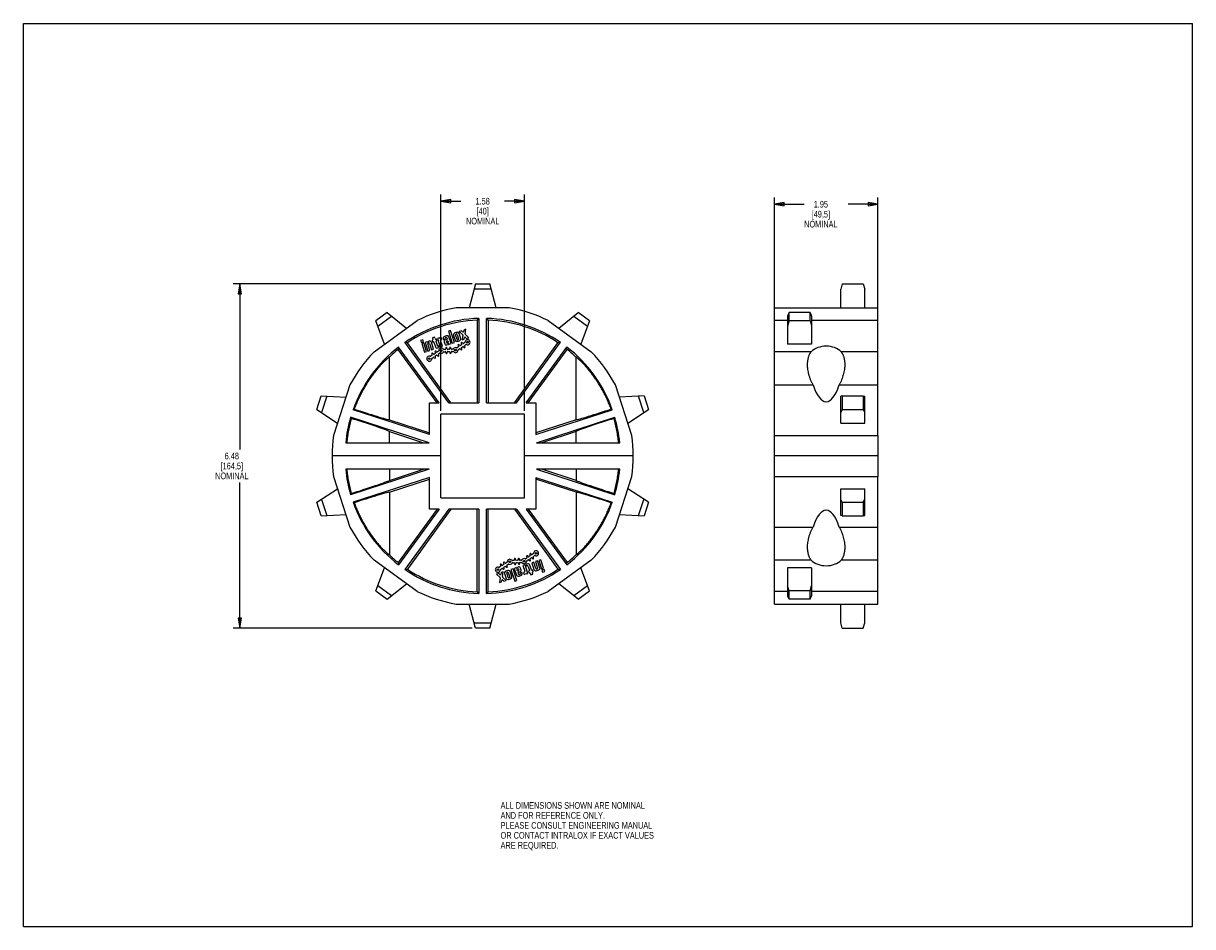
# Model space of a CAD drawing. Header units: inches. Extents: x 0 to 22, y 0 to 17.
import ezdxf

# ---------------------------------------------------------------- set-up
doc = ezdxf.new("R2010")
doc.units = ezdxf.units.IN
doc.header["$LTSCALE"] = 1.21
doc.header["$MEASUREMENT"] = 0
doc.layers.get('0').update_dxf_attribs({"linetype": 'CONTINUOUS'})
doc.layers.add('ALL_FEATURES', color=7, linetype='CONTINUOUS')
doc.styles.get("Standard").update_dxf_attribs({"font": 'txt', "width": 0.8})
doc.dimstyles.new('DIMSTYLE_1', dxfattribs={"dimtxt": 0.125, "dimasz": 0.1875, "dimexe": 0.18, "dimexo": 0.0625, "dimgap": 0.09, "dimtad": 0, "dimtih": 1, "dimtoh": 1, "dimzin": 4, "dimdsep": 46, "dimtxsty": 'STANDARD', "dimblk": 'CLOSED', "dimblk1": 'CLOSED', "dimblk2": 'CLOSED', "dimcen": 0.09, "dimadec": 0, "dimazin": 0, "dimtp": 0.01, "dimtm": 0.01, "dimtfac": 1, "dimtofl": 0, "dimtmove": 0, "dimatfit": 3, "dimldrblk": 'CLOSED', "dimfxl": 1, "dimtolj": 1, "dimtzin": 4, "dimarcsym": 0})

# ---------------------------------------------------------------- blocks, each defined once
blk = doc.blocks.new('_CLOSED')
at = {"color": 0, "linetype": 'BYBLOCK'}
for p, q in [((0, 0), (-1, 0.17)), ((-1, 0.17), (-1, -0.17)), ((-1, -0.17), (0, 0)), ((-1, 0), (0, 0))]:
    blk.add_line(p, q, dxfattribs=at)
blk = doc.blocks.new('*D0')
at = {"color": 3, "linetype": 'CONTINUOUS'}
for p, q in [((8.445, 12.097), (3.947, 12.097)), ((4.072, 12.097), (4.072, 8.983)), ((4.072, 5.62), (4.072, 8.358)), ((8.445, 5.62), (3.947, 5.62))]:
    blk.add_line(p, q, dxfattribs=at)
at = {"color": 3, "linetype": 'CONTINUOUS', "xscale": 0.1875, "yscale": 0.1875, "zscale": 0.1875}
for p, rotation in [((4.072, 12.097), 90), ((4.072, 5.62), 270)]:
    blk.add_blockref('_CLOSED', p, dxfattribs=dict(at, rotation=rotation))
at = {"color": 3, "linetype": 'CONTINUOUS', "insert": (3.922, 8.921), "char_height": 0.125, "width": 0.7, "attachment_point": 2, "line_spacing_factor": 0.9}
blk.add_mtext('6.48\\P[164,5]\\PNOMINAL', dxfattribs=at)
blk = doc.blocks.new('*D1')
at = {"color": 3, "linetype": 'CONTINUOUS'}
for p, q in [((14.13, 11.471), (14.13, 13.722)), ((16.08, 11.471), (16.08, 13.722)), ((14.13, 13.597), (14.692, 13.597)), ((16.08, 13.597), (15.517, 13.597))]:
    blk.add_line(p, q, dxfattribs=at)
at = {"color": 3, "linetype": 'CONTINUOUS', "xscale": 0.1875, "yscale": 0.1875, "zscale": 0.1875, "rotation": 180}
blk.add_blockref('_CLOSED', (14.13, 13.597), dxfattribs=at)
at = {"color": 3, "linetype": 'CONTINUOUS', "xscale": 0.1875, "yscale": 0.1875, "zscale": 0.1875}
blk.add_blockref('_CLOSED', (16.08, 13.597), dxfattribs=at)
at = {"color": 3, "linetype": 'CONTINUOUS', "insert": (15.005, 13.659), "char_height": 0.125, "width": 0.7, "attachment_point": 2, "line_spacing_factor": 0.9}
blk.add_mtext('1.95\\P[49,5]\\PNOMINAL', dxfattribs=at)
blk = doc.blocks.new('*D2')
at = {"color": 3, "linetype": 'CONTINUOUS'}
for p, q in [((7.854, 9.708), (7.854, 13.778)), ((7.854, 13.653), (8.229, 13.653)), ((9.429, 13.653), (9.054, 13.653)), ((9.429, 9.708), (9.429, 13.778))]:
    blk.add_line(p, q, dxfattribs=at)
at = {"color": 3, "linetype": 'CONTINUOUS', "xscale": 0.1875, "yscale": 0.1875, "zscale": 0.1875, "rotation": 180}
blk.add_blockref('_CLOSED', (7.854, 13.653), dxfattribs=at)
at = {"color": 3, "linetype": 'CONTINUOUS', "xscale": 0.1875, "yscale": 0.1875, "zscale": 0.1875}
blk.add_blockref('_CLOSED', (9.429, 13.653), dxfattribs=at)
at = {"color": 3, "linetype": 'CONTINUOUS', "insert": (8.642, 13.716), "char_height": 0.125, "width": 0.7, "attachment_point": 2, "line_spacing_factor": 0.9}
blk.add_mtext('1.58\\P[40]\\PNOMINAL', dxfattribs=at)

msp = doc.modelspace()

# ---------------------------------------------------------------- linework, layer by layer
at = {"color": 7, "linetype": 'CONTINUOUS'}
for p, q in [((0, 0), (0, 17)), ((0, 17), (22, 17)), ((22, 0), (22, 17)), ((8.508, 12.097), (8.387, 11.647)), ((8.803, 11.997), (8.481, 11.997)), ((8.508, 12.097), (8.776, 12.097)), ((8.897, 11.647), (8.776, 12.097)), ((15.406, 12.097), (15.38, 11.997)), ((15.38, 11.647), (15.38, 11.997)), ((15.406, 12.097), (15.803, 12.097)), ((15.803, 12.097), (15.83, 11.997)), ((15.83, 11.647), (15.83, 11.997)), ((6.847, 11.557), (6.63, 11.399)), ((6.667, 11.303), (6.928, 11.492)), ((6.847, 11.557), (7.209, 11.264)), ((9.142, 11.647), (8.142, 11.647)), ((8.568, 11.448), (8.568, 9.861)), ((8.716, 9.861), (8.716, 11.448)), ((10.075, 11.264), (10.437, 11.557)), ((10.356, 11.492), (10.617, 11.303)), ((10.654, 11.399), (10.437, 11.557)), ((14.13, 9.245), (14.13, 11.647)), ((14.13, 11.647), (16.08, 11.647)), ((14.406, 11.557), (14.38, 11.492)), ((14.38, 11.492), (14.38, 10.964)), ((14.406, 11.399), (14.406, 11.557)), ((14.803, 11.557), (14.406, 11.557)), ((14.803, 11.399), (14.803, 11.557)), ((14.803, 11.557), (14.83, 11.492)), ((14.83, 11.492), (14.83, 10.964)), ((16.08, 9.245), (16.08, 11.647)), ((6.599, 10.82), (7.408, 11.408)), ((6.797, 10.964), (6.63, 11.399)), ((8.288, 11.229), (8.283, 11.201)), ((8.328, 11.242), (8.288, 11.229)), ((8.312, 11.155), (8.328, 11.242)), ((8.536, 11.415), (8.536, 9.861)), ((8.748, 11.415), (8.748, 9.861)), ((9.876, 11.408), (10.685, 10.82)), ((10.654, 11.399), (10.487, 10.964)), ((14.38, 11.408), (14.13, 11.408)), ((14.406, 11.399), (14.38, 11.303)), ((14.803, 11.399), (14.406, 11.399)), ((14.803, 11.399), (14.83, 11.303)), ((16.08, 11.408), (14.83, 11.408)), ((7.515, 11.047), (7.475, 11.034)), ((7.475, 11.034), (7.488, 10.994)), ((7.488, 10.994), (7.528, 11.007)), ((7.528, 11.007), (7.515, 11.047)), ((7.598, 11.005), (7.558, 10.992)), ((7.638, 11.018), (7.619, 11.012)), ((7.699, 11.038), (7.69, 11.035)), ((7.69, 11.035), (7.7, 11.005)), ((7.736, 11.097), (7.696, 11.084)), ((7.696, 11.084), (7.706, 11.053)), ((7.7, 11.005), (7.708, 11.008)), ((7.724, 11), (7.752, 10.911)), ((7.746, 11.066), (7.736, 11.097)), ((7.77, 11.061), (7.761, 11.058)), ((7.789, 10.936), (7.764, 11.013)), ((7.78, 11.031), (7.77, 11.061)), ((7.771, 11.028), (7.78, 11.031)), ((7.824, 11.079), (7.793, 11.068)), ((7.793, 11.068), (7.845, 10.909)), ((7.863, 11.091), (7.845, 11.086)), ((7.885, 10.922), (7.849, 11.03)), ((7.857, 11.045), (7.876, 11.051)), ((7.876, 11.051), (7.863, 11.091)), ((7.897, 11.065), (7.901, 11.05)), ((7.901, 11.05), (7.941, 11.063)), ((7.916, 11.004), (7.928, 10.968)), ((7.967, 11.046), (7.932, 11.035)), ((7.941, 11.063), (7.938, 11.074)), ((7.945, 11.09), (7.952, 11.092)), ((7.966, 10.988), (7.961, 11.004)), ((7.967, 11.084), (7.975, 11.061)), ((7.968, 11.019), (7.975, 11.021)), ((7.99, 11.013), (7.995, 10.998)), ((8.038, 11.217), (7.998, 11.204)), ((7.998, 11.204), (8.07, 10.982)), ((8.047, 10.974), (8.006, 11.101)), ((8.11, 10.995), (8.038, 11.217)), ((8.092, 11.128), (8.122, 11.035)), ((8.161, 11.052), (8.133, 11.138)), ((8.14, 11.153), (8.147, 11.155)), ((8.162, 11.147), (8.19, 11.061)), ((8.183, 11.046), (8.176, 11.044)), ((8.231, 11.071), (8.201, 11.164)), ((8.242, 11.214), (8.202, 11.201)), ((8.202, 11.201), (8.266, 11.14)), ((8.263, 11.195), (8.242, 11.214)), ((8.27, 11.129), (8.254, 11.042)), ((8.254, 11.042), (8.294, 11.055)), ((8.294, 11.055), (8.299, 11.083)), ((8.38, 11.082), (8.316, 11.144)), ((8.319, 11.089), (8.34, 11.069)), ((8.34, 11.069), (8.38, 11.082)), ((7.783, 9.861), (7.054, 10.865)), ((7.822, 9.861), (7.06, 10.909)), ((8.006, 9.861), (7.18, 10.997)), ((8.044, 9.861), (7.225, 10.989)), ((7.535, 10.985), (7.495, 10.972)), ((7.495, 10.972), (7.547, 10.812)), ((7.587, 10.825), (7.535, 10.985)), ((7.547, 10.812), (7.587, 10.825)), ((7.558, 10.992), (7.61, 10.832)), ((7.65, 10.845), (7.61, 10.968)), ((7.61, 10.832), (7.65, 10.845)), ((7.617, 10.984), (7.624, 10.986)), ((7.639, 10.978), (7.679, 10.855)), ((7.719, 10.868), (7.677, 10.998)), ((7.679, 10.855), (7.719, 10.868)), ((7.711, 10.778), (7.704, 10.788)), ((7.748, 10.788), (7.728, 10.775)), ((7.745, 10.815), (7.752, 10.805)), ((7.772, 10.818), (7.765, 10.828)), ((7.809, 10.828), (7.788, 10.815)), ((7.792, 10.891), (7.822, 10.901)), ((7.812, 10.931), (7.804, 10.928)), ((7.811, 10.78), (7.832, 10.793)), ((7.822, 10.901), (7.812, 10.931)), ((7.845, 10.909), (7.885, 10.922)), ((7.936, 10.863), (7.911, 10.862)), ((7.913, 10.82), (7.937, 10.821)), ((7.946, 10.887), (7.947, 10.875)), ((7.95, 10.809), (7.95, 10.797)), ((7.967, 10.948), (7.994, 10.957)), ((7.971, 10.876), (7.97, 10.888)), ((7.974, 10.798), (7.974, 10.81)), ((7.988, 10.983), (7.981, 10.981)), ((8.008, 10.866), (7.984, 10.865)), ((7.985, 10.823), (8.01, 10.824)), ((8.016, 10.964), (8.047, 10.974)), ((8.019, 10.89), (8.019, 10.878)), ((8.022, 10.813), (8.023, 10.801)), ((8.043, 10.88), (8.043, 10.892)), ((8.047, 10.802), (8.046, 10.814)), ((8.08, 10.869), (8.056, 10.868)), ((8.058, 10.826), (8.082, 10.827)), ((8.07, 10.982), (8.11, 10.995)), ((8.182, 10.909), (8.162, 10.896)), ((8.179, 10.936), (8.185, 10.926)), ((8.185, 10.86), (8.205, 10.874)), ((8.205, 10.939), (8.199, 10.949)), ((8.242, 10.949), (8.222, 10.936)), ((8.222, 10.871), (8.228, 10.861)), ((8.239, 10.976), (8.246, 10.966)), ((8.248, 10.874), (8.242, 10.884)), ((8.245, 10.9), (8.266, 10.914)), ((8.266, 10.979), (8.259, 10.989)), ((8.303, 10.989), (8.282, 10.975)), ((8.282, 10.911), (8.289, 10.901)), ((8.309, 10.914), (8.302, 10.924)), ((8.306, 10.94), (8.326, 10.954)), ((9.239, 9.861), (10.059, 10.989)), ((9.278, 9.861), (10.104, 10.997)), ((9.462, 9.861), (10.224, 10.909)), ((9.501, 9.861), (10.23, 10.865)), ((14.822, 10.82), (14.13, 10.82)), ((14.83, 10.964), (14.38, 10.964)), ((16.08, 10.82), (15.387, 10.82)), ((6.886, 9.54), (6.886, 10.72)), ((7.688, 10.748), (7.667, 10.735)), ((7.684, 10.775), (7.691, 10.765)), ((7.69, 10.7), (7.711, 10.713)), ((7.727, 10.71), (7.734, 10.7)), ((7.754, 10.713), (7.748, 10.723)), ((7.751, 10.74), (7.771, 10.753)), ((7.788, 10.75), (7.795, 10.74)), ((7.815, 10.753), (7.808, 10.763)), ((10.398, 9.54), (10.398, 10.72)), ((6.145, 10.196), (5.836, 9.245)), ((11.448, 9.245), (11.139, 10.196)), ((14.13, 10.196), (14.857, 10.196)), ((15.352, 10.196), (16.08, 10.196)), ((5.521, 9.731), (5.604, 9.987)), ((5.604, 9.987), (6.069, 9.963)), ((5.707, 9.982), (5.607, 9.675)), ((11.68, 9.987), (11.215, 9.963)), ((11.676, 9.675), (11.577, 9.982)), ((11.68, 9.987), (11.763, 9.731)), ((15.406, 9.987), (15.38, 9.982)), ((15.38, 9.478), (15.38, 9.982)), ((15.406, 9.987), (15.406, 9.731)), ((15.406, 9.987), (15.803, 9.987)), ((15.803, 9.987), (15.803, 9.731)), ((15.803, 9.987), (15.83, 9.982)), ((15.83, 9.478), (15.83, 9.982)), ((5.521, 9.731), (5.911, 9.478)), ((7.639, 9.262), (6.202, 9.729)), ((7.639, 9.262), (7.639, 9.861)), ((7.639, 9.861), (7.822, 9.861)), ((8.006, 9.861), (8.568, 9.861)), ((8.716, 9.861), (9.278, 9.861)), ((9.462, 9.861), (9.644, 9.861)), ((9.644, 9.861), (9.644, 9.262)), ((9.644, 9.262), (11.081, 9.729)), ((11.373, 9.478), (11.763, 9.731)), ((15.406, 9.731), (15.38, 9.675)), ((15.406, 9.731), (15.803, 9.731)), ((15.803, 9.731), (15.83, 9.675)), ((7.632, 9.108), (6.156, 9.588)), ((6.886, 9.54), (7.639, 9.295)), ((7.854, 8.071), (7.854, 9.646)), ((9.429, 9.646), (7.854, 9.646)), ((9.429, 8.071), (9.429, 9.646)), ((10.398, 9.54), (9.644, 9.295)), ((9.652, 9.108), (11.127, 9.588)), ((15.38, 9.478), (15.83, 9.478)), ((6.886, 9.108), (6.886, 9.318)), ((6.886, 9.318), (7.53, 9.108)), ((10.398, 9.318), (9.754, 9.108)), ((10.398, 9.108), (10.398, 9.318)), ((14.13, 9.245), (16.08, 9.245)), ((6.064, 9.108), (7.632, 9.108)), ((9.652, 9.108), (11.22, 9.108)), ((7.854, 8.858), (5.809, 8.858)), ((11.475, 8.858), (9.429, 8.858)), ((7.632, 8.608), (6.064, 8.608)), ((7.632, 8.608), (6.156, 8.129)), ((6.886, 8.608), (6.886, 8.399)), ((6.886, 8.399), (7.53, 8.608)), ((11.22, 8.608), (9.652, 8.608)), ((9.652, 8.608), (11.127, 8.129)), ((10.398, 8.399), (9.754, 8.608)), ((10.398, 8.608), (10.398, 8.399)), ((5.836, 8.472), (6.145, 7.521)), ((7.639, 8.454), (6.202, 7.987)), ((6.886, 8.177), (7.639, 8.421)), ((7.639, 7.856), (7.639, 8.454)), ((9.644, 8.454), (11.081, 7.987)), ((9.644, 8.454), (9.644, 7.856)), ((10.398, 8.177), (9.644, 8.421)), ((11.139, 7.521), (11.448, 8.472)), ((14.13, 6.07), (14.13, 8.472)), ((14.13, 8.472), (16.08, 8.472)), ((16.08, 6.07), (16.08, 8.472)), ((5.521, 7.986), (5.911, 8.239)), ((6.886, 8.177), (6.886, 6.997)), ((10.398, 8.177), (10.398, 6.997)), ((11.763, 7.986), (11.373, 8.239)), ((15.38, 8.239), (15.83, 8.239)), ((15.38, 7.735), (15.38, 8.239)), ((15.83, 7.735), (15.83, 8.239)), ((5.604, 7.73), (5.521, 7.986)), ((5.607, 8.042), (5.707, 7.735)), ((7.854, 8.071), (9.429, 8.071)), ((11.577, 7.735), (11.676, 8.042)), ((11.763, 7.986), (11.68, 7.73)), ((15.406, 7.986), (15.38, 8.042)), ((15.406, 7.986), (15.803, 7.986)), ((15.406, 7.986), (15.406, 7.73)), ((15.803, 7.986), (15.83, 8.042)), ((15.803, 7.986), (15.803, 7.73)), ((5.604, 7.73), (6.069, 7.754)), ((7.783, 7.856), (7.054, 6.852)), ((7.822, 7.856), (7.06, 6.807)), ((8.006, 7.856), (7.18, 6.72)), ((8.044, 7.856), (7.225, 6.728)), ((7.822, 7.856), (7.639, 7.856)), ((8.568, 7.856), (8.006, 7.856)), ((8.536, 6.302), (8.536, 7.856)), ((8.568, 7.856), (8.568, 6.269)), ((9.278, 7.856), (8.716, 7.856)), ((8.716, 6.269), (8.716, 7.856)), ((8.748, 6.302), (8.748, 7.856)), ((9.239, 7.856), (10.059, 6.728)), ((9.278, 7.856), (10.104, 6.72)), ((9.644, 7.856), (9.462, 7.856)), ((9.462, 7.856), (10.224, 6.807)), ((9.501, 7.856), (10.23, 6.852)), ((11.215, 7.754), (11.68, 7.73)), ((15.406, 7.73), (15.38, 7.735)), ((15.406, 7.73), (15.803, 7.73)), ((15.803, 7.73), (15.83, 7.735)), ((14.13, 7.521), (14.857, 7.521)), ((15.352, 7.521), (16.08, 7.521)), ((7.408, 6.309), (6.599, 6.897)), ((9.035, 6.843), (9.042, 6.833)), ((9.062, 6.846), (9.056, 6.856)), ((9.099, 6.856), (9.079, 6.843)), ((9.102, 6.808), (9.122, 6.821)), ((9.226, 6.891), (9.202, 6.89)), ((9.204, 6.848), (9.228, 6.849)), ((9.237, 6.915), (9.238, 6.903)), ((9.241, 6.837), (9.241, 6.825)), ((9.262, 6.904), (9.261, 6.916)), ((9.265, 6.826), (9.264, 6.838)), ((9.299, 6.894), (9.274, 6.893)), ((9.276, 6.851), (9.3, 6.852)), ((9.309, 6.918), (9.31, 6.906)), ((9.313, 6.841), (9.313, 6.829)), ((9.334, 6.907), (9.333, 6.919)), ((9.337, 6.83), (9.337, 6.842)), ((9.371, 6.897), (9.347, 6.896)), ((9.348, 6.854), (9.373, 6.855)), ((9.473, 6.937), (9.452, 6.923)), ((9.492, 6.825), (9.462, 6.816)), ((9.469, 6.964), (9.476, 6.954)), ((9.475, 6.888), (9.496, 6.902)), ((9.496, 6.967), (9.489, 6.977)), ((9.512, 6.899), (9.519, 6.889)), ((9.533, 6.977), (9.513, 6.963)), ((9.53, 7.004), (9.536, 6.994)), ((9.539, 6.902), (9.532, 6.912)), ((9.536, 6.928), (9.556, 6.942)), ((9.556, 7.007), (9.55, 7.017)), ((9.605, 6.862), (9.565, 6.849)), ((9.565, 6.849), (9.607, 6.719)), ((9.593, 7.017), (9.573, 7.003)), ((9.573, 6.939), (9.579, 6.929)), ((9.599, 6.942), (9.593, 6.952)), ((9.596, 6.968), (9.617, 6.982)), ((9.645, 6.739), (9.605, 6.862)), ((9.674, 6.885), (9.634, 6.872)), ((9.634, 6.872), (9.674, 6.748)), ((9.726, 6.725), (9.674, 6.885)), ((9.737, 6.905), (9.697, 6.892)), ((9.697, 6.892), (9.749, 6.732)), ((9.789, 6.745), (9.737, 6.905)), ((10.685, 6.897), (9.876, 6.309)), ((14.822, 6.897), (14.13, 6.897)), ((16.08, 6.897), (15.387, 6.897)), ((6.63, 6.318), (6.797, 6.753)), ((8.944, 6.647), (8.904, 6.634)), ((8.904, 6.634), (8.968, 6.573)), ((8.965, 6.628), (8.944, 6.647)), ((8.978, 6.776), (8.958, 6.763)), ((8.975, 6.803), (8.982, 6.793)), ((8.981, 6.728), (9.001, 6.741)), ((8.99, 6.662), (8.985, 6.634)), ((9.03, 6.675), (8.99, 6.662)), ((9.002, 6.806), (8.995, 6.816)), ((9.014, 6.588), (9.03, 6.675)), ((9.039, 6.816), (9.018, 6.803)), ((9.018, 6.738), (9.025, 6.728)), ((9.045, 6.741), (9.038, 6.751)), ((9.041, 6.768), (9.062, 6.781)), ((9.052, 6.646), (9.083, 6.553)), ((9.079, 6.778), (9.085, 6.768)), ((9.121, 6.569), (9.094, 6.656)), ((9.105, 6.781), (9.099, 6.791)), ((9.101, 6.671), (9.108, 6.673)), ((9.123, 6.665), (9.151, 6.579)), ((9.192, 6.588), (9.162, 6.682)), ((9.214, 6.735), (9.174, 6.722)), ((9.174, 6.722), (9.246, 6.5)), ((9.286, 6.513), (9.214, 6.735)), ((9.268, 6.753), (9.237, 6.742)), ((9.237, 6.742), (9.278, 6.616)), ((9.317, 6.768), (9.289, 6.76)), ((9.294, 6.704), (9.289, 6.719)), ((9.296, 6.734), (9.303, 6.736)), ((9.316, 6.698), (9.309, 6.696)), ((9.317, 6.633), (9.309, 6.656)), ((9.317, 6.671), (9.352, 6.682)), ((9.318, 6.729), (9.323, 6.713)), ((9.339, 6.627), (9.332, 6.625)), ((9.383, 6.667), (9.343, 6.654)), ((9.343, 6.654), (9.346, 6.642)), ((9.368, 6.712), (9.356, 6.748)), ((9.387, 6.652), (9.383, 6.667)), ((9.439, 6.808), (9.399, 6.795)), ((9.399, 6.795), (9.434, 6.687)), ((9.427, 6.672), (9.408, 6.666)), ((9.408, 6.666), (9.421, 6.626)), ((9.421, 6.626), (9.438, 6.631)), ((9.491, 6.648), (9.439, 6.808)), ((9.46, 6.638), (9.491, 6.648)), ((9.462, 6.816), (9.472, 6.786)), ((9.472, 6.786), (9.48, 6.788)), ((9.495, 6.781), (9.52, 6.704)), ((9.513, 6.689), (9.504, 6.686)), ((9.504, 6.686), (9.514, 6.656)), ((9.514, 6.656), (9.522, 6.659)), ((9.56, 6.717), (9.532, 6.805)), ((9.538, 6.651), (9.548, 6.62)), ((9.548, 6.62), (9.588, 6.633)), ((9.584, 6.712), (9.575, 6.709)), ((9.588, 6.633), (9.578, 6.664)), ((9.594, 6.682), (9.584, 6.712)), ((9.585, 6.679), (9.594, 6.682)), ((9.646, 6.699), (9.665, 6.705)), ((9.667, 6.733), (9.66, 6.731)), ((9.686, 6.712), (9.726, 6.725)), ((9.749, 6.732), (9.789, 6.745)), ((9.796, 6.722), (9.756, 6.709)), ((9.756, 6.709), (9.769, 6.669)), ((9.769, 6.669), (9.809, 6.682)), ((9.809, 6.682), (9.796, 6.722)), ((10.654, 6.318), (10.487, 6.753)), ((14.83, 6.753), (14.38, 6.753)), ((14.38, 6.753), (14.38, 6.225)), ((14.83, 6.753), (14.83, 6.225)), ((6.928, 6.225), (6.667, 6.414)), ((6.847, 6.16), (7.209, 6.453)), ((8.972, 6.562), (8.956, 6.475)), ((8.956, 6.475), (8.996, 6.488)), ((8.996, 6.488), (9.001, 6.516)), ((9.082, 6.515), (9.018, 6.577)), ((9.021, 6.522), (9.042, 6.502)), ((9.042, 6.502), (9.082, 6.515)), ((9.143, 6.564), (9.137, 6.562)), ((9.246, 6.5), (9.286, 6.513)), ((10.437, 6.16), (10.075, 6.453)), ((10.617, 6.414), (10.356, 6.225)), ((14.406, 6.318), (14.38, 6.414)), ((14.803, 6.318), (14.83, 6.414)), ((6.63, 6.318), (6.847, 6.16)), ((10.437, 6.16), (10.654, 6.318)), ((14.38, 6.309), (14.13, 6.309)), ((14.406, 6.16), (14.38, 6.225)), ((14.803, 6.318), (14.406, 6.318)), ((14.406, 6.16), (14.406, 6.318)), ((14.803, 6.16), (14.803, 6.318)), ((14.803, 6.16), (14.83, 6.225)), ((16.08, 6.309), (14.83, 6.309)), ((8.142, 6.07), (9.142, 6.07)), ((8.508, 5.62), (8.387, 6.07)), ((8.776, 5.62), (8.897, 6.07)), ((14.13, 6.07), (16.08, 6.07)), ((14.803, 6.16), (14.406, 6.16)), ((15.38, 5.72), (15.38, 6.07)), ((15.83, 5.72), (15.83, 6.07)), ((8.481, 5.72), (8.803, 5.72)), ((15.406, 5.62), (15.38, 5.72)), ((15.803, 5.62), (15.83, 5.72)), ((8.776, 5.62), (8.508, 5.62)), ((15.406, 5.62), (15.803, 5.62)), ((0, 0), (22, 0))]:
    msp.add_line(p, q, dxfattribs=at)
for centre in [(8.356, 10.999), (7.862, 10.839), (8.131, 10.85), (7.637, 10.69), (9.647, 7.027), (9.153, 6.866), (9.422, 6.878), (8.928, 6.718)]:
    msp.add_circle(centre, 0.0158, dxfattribs=at)
for centre, radius, start, end in [((8.642, 8.858), 2.59, 91.6471, 124.3529), ((8.642, 8.858), 2.833, 100.1664, 115.8336), ((13.709, 6.452), 7.169, 135.8233, 136.1849), ((3.575, 6.452), 7.169, 43.8151, 44.1767), ((8.642, 8.858), 2.59, 55.6471, 88.3529), ((8.642, 8.858), 2.833, 64.1664, 79.8336), ((8.642, 8.858), 2.559, 92.3714, 123.6286), ((8.642, 8.858), 2.559, 56.3714, 87.6286), ((7.604, 11.015), 0.012, 239.7591, 321.5918), ((7.623, 11), 0.012, 108, 141.5918), ((7.647, 10.988), 0.0312, 18, 108), ((7.695, 11.049), 0.012, 288, 18), ((7.712, 10.996), 0.012, 18, 108), ((7.758, 11.07), 0.012, 198, 288), ((7.775, 11.017), 0.012, 108, 198), ((7.83, 11.089), 0.012, 239.7591, 321.5918), ((7.849, 11.074), 0.012, 108, 141.5918), ((7.861, 11.034), 0.012, 108, 198), ((7.926, 11.075), 0.0312, 123.1831, 198), ((7.981, 10.99), 0.132, 92.8169, 123.1831), ((7.939, 11.012), 0.024, 108, 198), ((7.949, 11.078), 0.012, 108, 198), ((7.956, 11.08), 0.012, 18, 108), ((7.972, 11.007), 0.012, 108, 198), ((7.963, 11.058), 0.012, 288, 18), ((7.976, 11.091), 0.0312, 18, 92.8169), ((7.979, 11.01), 0.012, 18, 108), ((8.121, 11.138), 0.0312, 123.1831, 198), ((8.177, 11.054), 0.132, 92.8169, 123.1831), ((8.152, 11.045), 0.0312, 198, 272.8169), ((8.144, 11.142), 0.012, 108, 198), ((8.151, 11.144), 0.012, 18, 108), ((8.147, 11.146), 0.132, 272.8169, 303.1831), ((8.172, 11.055), 0.012, 198, 288), ((8.172, 11.154), 0.0312, 18, 92.8169), ((8.179, 11.058), 0.012, 288, 18), ((8.202, 11.061), 0.0312, 303.1831, 18), ((8.271, 11.203), 0.012, 226.1786, 349.8214), ((8.258, 11.131), 0.012, 349.8214, 46.1786), ((8.311, 11.08), 0.012, 46.1786, 169.8214), ((8.356, 10.999), 0.048, 246.8529, 180.1189), ((8.324, 11.153), 0.012, 169.8214, 226.1786), ((8.642, 8.858), 2.833, 136.1664, 151.8336), ((8.642, 8.858), 2.59, 127.6471, 160.3529), ((8.642, 8.858), 2.559, 128.3714, 133.3224), ((14.134, 9.893), 7.147, 171.8227, 172.1854), ((5.961, 3.955), 7.147, 79.8146, 80.1773), ((7.621, 10.972), 0.012, 108, 198), ((7.628, 10.974), 0.012, 18, 108), ((7.694, 10.782), 0.012, 33.4859, 213.4859), ((7.755, 10.822), 0.012, 33.4859, 213.4859), ((7.742, 10.798), 0.012, 303.4859, 33.4859), ((7.782, 10.921), 0.0312, 198, 288), ((7.782, 10.825), 0.012, 213.4859, 303.4859), ((7.8, 10.94), 0.012, 198, 288), ((7.802, 10.838), 0.012, 303.4859, 0.1189), ((7.862, 10.839), 0.048, 35.8811, 180.1189), ((7.838, 10.783), 0.012, 66.8529, 123.4859), ((7.862, 10.839), 0.048, 246.8529, 329.1471), ((7.911, 10.874), 0.012, 215.8811, 272.5141), ((7.913, 10.808), 0.012, 92.5141, 149.1471), ((7.958, 10.978), 0.0312, 198, 288), ((7.935, 10.875), 0.012, 272.5141, 2.5141), ((7.938, 10.809), 0.012, 2.5141, 92.5141), ((7.958, 10.888), 0.012, 2.5141, 182.5141), ((7.962, 10.798), 0.012, 182.5141, 2.5141), ((7.977, 10.992), 0.012, 198, 288), ((7.983, 10.877), 0.012, 182.5141, 272.5141), ((7.986, 10.811), 0.012, 92.5141, 182.5141), ((7.984, 10.994), 0.012, 288, 18), ((7.991, 10.969), 0.012, 288, 321.5918), ((8.01, 10.954), 0.012, 59.7591, 141.5918), ((8.007, 10.878), 0.012, 272.5141, 2.5141), ((8.01, 10.812), 0.012, 2.5141, 92.5141), ((8.031, 10.891), 0.012, 2.5141, 182.5141), ((8.035, 10.801), 0.012, 182.5141, 2.5141), ((8.055, 10.88), 0.012, 182.5141, 272.5141), ((8.058, 10.814), 0.012, 92.5141, 182.5141), ((8.08, 10.881), 0.012, 272.5141, 329.1471), ((8.083, 10.815), 0.012, 35.8811, 92.5141), ((8.131, 10.85), 0.048, 66.8529, 149.1471), ((8.131, 10.85), 0.048, 215.8811, 0.1189), ((8.155, 10.906), 0.012, 246.8529, 303.4859), ((8.189, 10.942), 0.012, 33.4859, 213.4859), ((8.191, 10.85), 0.012, 123.4859, 180.1189), ((8.175, 10.919), 0.012, 303.4859, 33.4859), ((8.215, 10.946), 0.012, 213.4859, 303.4859), ((8.212, 10.864), 0.012, 33.4859, 123.4859), ((8.238, 10.867), 0.012, 213.4859, 33.4859), ((8.249, 10.982), 0.012, 33.4859, 213.4859), ((8.252, 10.89), 0.012, 123.4859, 213.4859), ((8.236, 10.959), 0.012, 303.4859, 33.4859), ((8.276, 10.985), 0.012, 213.4859, 303.4859), ((8.272, 10.904), 0.012, 33.4859, 123.4859), ((8.299, 10.907), 0.012, 213.4859, 33.4859), ((8.312, 10.93), 0.012, 123.4859, 213.4859), ((8.296, 10.999), 0.012, 303.4859, 0.1189), ((8.333, 10.944), 0.012, 66.8529, 123.4859), ((11.323, 3.955), 7.147, 99.8227, 100.1854), ((3.15, 9.893), 7.147, 7.8146, 8.1773), ((8.642, 8.858), 2.59, 19.6471, 52.3529), ((8.642, 8.858), 2.559, 46.6776, 51.6286), ((8.642, 8.858), 2.833, 28.1664, 43.8336), ((7.637, 10.69), 0.048, 66.8529, 0.1189), ((7.661, 10.745), 0.012, 246.8529, 303.4859), ((7.697, 10.69), 0.012, 123.4859, 180.1189), ((7.681, 10.758), 0.012, 303.4859, 33.4859), ((7.721, 10.785), 0.012, 213.4859, 303.4859), ((7.717, 10.703), 0.012, 33.4859, 123.4859), ((7.744, 10.707), 0.012, 213.4859, 33.4859), ((7.758, 10.73), 0.012, 123.4859, 213.4859), ((7.778, 10.743), 0.012, 33.4859, 123.4859), ((7.805, 10.747), 0.012, 213.4859, 33.4859), ((7.818, 10.77), 0.012, 123.4859, 213.4859), ((9.375, 3.274), 7.193, 115.9752, 116.1766), ((7.908, 3.274), 7.193, 63.8234, 64.0248), ((8.642, 8.858), 2.59, 163.6471, 174.4616), ((12.516, 12.944), 7.191, 207.8234, 208.0345), ((4.768, 12.944), 7.191, 331.9655, 332.1766), ((8.642, 8.858), 2.59, 5.5384, 16.3529), ((8.642, 8.858), 2.59, 185.5384, 196.3529), ((8.642, 8.858), 2.59, 343.6471, 354.4616), ((12.516, 4.773), 7.191, 151.9655, 152.1766), ((4.768, 4.773), 7.191, 27.8234, 28.0345), ((9.375, 14.443), 7.193, 243.8234, 244.0248), ((8.642, 8.858), 2.59, 199.6471, 232.3529), ((8.642, 8.858), 2.59, 307.6471, 340.3529), ((7.908, 14.443), 7.193, 295.9752, 296.1766), ((8.642, 8.858), 2.833, 208.1664, 223.8336), ((8.642, 8.858), 2.833, 316.1664, 331.8336), ((9.647, 7.027), 0.048, 246.8529, 180.1189), ((8.642, 8.858), 2.559, 226.6776, 231.6286), ((14.134, 7.824), 7.147, 187.8146, 188.1773), ((8.985, 6.81), 0.012, 33.4859, 213.4859), ((9.045, 6.85), 0.012, 33.4859, 213.4859), ((9.032, 6.826), 0.012, 303.4859, 33.4859), ((9.072, 6.853), 0.012, 213.4859, 303.4859), ((9.093, 6.866), 0.012, 303.4859, 0.1189), ((9.153, 6.866), 0.048, 35.8811, 180.1189), ((9.129, 6.811), 0.012, 66.8529, 123.4859), ((9.153, 6.866), 0.048, 246.8529, 329.1471), ((9.201, 6.902), 0.012, 215.8811, 272.5141), ((9.204, 6.836), 0.012, 92.5141, 149.1471), ((9.226, 6.903), 0.012, 272.5141, 2.5141), ((9.229, 6.837), 0.012, 2.5141, 92.5141), ((9.249, 6.916), 0.012, 2.5141, 182.5141), ((9.253, 6.826), 0.012, 182.5141, 2.5141), ((9.274, 6.905), 0.012, 182.5141, 272.5141), ((9.276, 6.839), 0.012, 92.5141, 182.5141), ((9.298, 6.906), 0.012, 272.5141, 2.5141), ((9.301, 6.84), 0.012, 2.5141, 92.5141), ((9.321, 6.919), 0.012, 2.5141, 182.5141), ((9.325, 6.829), 0.012, 182.5141, 2.5141), ((9.346, 6.908), 0.012, 182.5141, 272.5141), ((9.349, 6.842), 0.012, 92.5141, 182.5141), ((9.37, 6.909), 0.012, 272.5141, 329.1471), ((9.373, 6.843), 0.012, 35.8811, 92.5141), ((9.422, 6.878), 0.048, 66.8529, 149.1471), ((9.422, 6.878), 0.048, 215.8811, 0.1189), ((9.446, 6.933), 0.012, 246.8529, 303.4859), ((9.479, 6.97), 0.012, 33.4859, 213.4859), ((9.482, 6.878), 0.012, 123.4859, 180.1189), ((9.466, 6.947), 0.012, 303.4859, 33.4859), ((9.502, 6.796), 0.0312, 18, 108), ((9.506, 6.973), 0.012, 213.4859, 303.4859), ((9.502, 6.892), 0.012, 33.4859, 123.4859), ((9.529, 6.895), 0.012, 213.4859, 33.4859), ((9.54, 7.01), 0.012, 33.4859, 213.4859), ((9.542, 6.918), 0.012, 123.4859, 213.4859), ((9.526, 6.987), 0.012, 303.4859, 33.4859), ((9.566, 7.013), 0.012, 213.4859, 303.4859), ((9.563, 6.932), 0.012, 33.4859, 123.4859), ((9.589, 6.935), 0.012, 213.4859, 33.4859), ((9.603, 6.958), 0.012, 123.4859, 213.4859), ((9.587, 7.027), 0.012, 303.4859, 0.1189), ((9.623, 6.972), 0.012, 66.8529, 123.4859), ((3.15, 7.824), 7.147, 351.8227, 352.1854), ((8.642, 8.858), 2.559, 308.3714, 313.3224), ((5.961, 13.762), 7.147, 279.8227, 280.1854), ((8.642, 8.858), 2.59, 235.6471, 268.3529), ((8.642, 8.858), 2.559, 236.3714, 267.6286), ((8.642, 8.858), 2.59, 271.6471, 304.3529), ((8.642, 8.858), 2.559, 272.3714, 303.6286), ((8.928, 6.718), 0.048, 66.8529, 0.1189), ((8.951, 6.773), 0.012, 246.8529, 303.4859), ((8.973, 6.636), 0.012, 226.1786, 349.8214), ((8.988, 6.718), 0.012, 123.4859, 180.1189), ((8.972, 6.786), 0.012, 303.4859, 33.4859), ((9.008, 6.731), 0.012, 33.4859, 123.4859), ((9.012, 6.813), 0.012, 213.4859, 303.4859), ((9.035, 6.735), 0.012, 213.4859, 33.4859), ((9.048, 6.758), 0.012, 123.4859, 213.4859), ((9.082, 6.656), 0.0312, 123.1831, 198), ((9.069, 6.771), 0.012, 33.4859, 123.4859), ((9.137, 6.571), 0.132, 92.8169, 123.1831), ((9.095, 6.775), 0.012, 213.4859, 33.4859), ((9.105, 6.659), 0.012, 108, 198), ((9.109, 6.798), 0.012, 123.4859, 213.4859), ((9.112, 6.661), 0.012, 18, 108), ((9.132, 6.672), 0.0312, 18, 92.8169), ((9.274, 6.763), 0.012, 239.7591, 321.5918), ((9.308, 6.626), 0.0312, 198, 272.8169), ((9.293, 6.748), 0.012, 108, 141.5918), ((9.3, 6.723), 0.012, 108, 198), ((9.305, 6.707), 0.012, 198, 288), ((9.307, 6.725), 0.012, 18, 108), ((9.321, 6.659), 0.012, 108, 198), ((9.303, 6.727), 0.132, 272.8169, 303.1831), ((9.312, 6.709), 0.012, 288, 18), ((9.326, 6.739), 0.0312, 18, 108), ((9.328, 6.636), 0.012, 198, 288), ((9.335, 6.639), 0.012, 288, 18), ((9.345, 6.705), 0.024, 288, 18), ((9.358, 6.642), 0.0312, 303.1831, 18), ((9.423, 6.683), 0.012, 288, 18), ((9.435, 6.643), 0.012, 288, 321.5918), ((9.454, 6.628), 0.012, 59.7591, 141.5918), ((9.484, 6.777), 0.012, 18, 108), ((9.509, 6.7), 0.012, 288, 18), ((9.526, 6.647), 0.012, 18, 108), ((9.572, 6.72), 0.012, 198, 288), ((9.589, 6.668), 0.012, 108, 198), ((9.637, 6.729), 0.0312, 198, 288), ((9.656, 6.742), 0.012, 198, 288), ((9.661, 6.716), 0.012, 288, 321.5918), ((9.663, 6.745), 0.012, 288, 18), ((9.68, 6.701), 0.012, 59.7591, 141.5918), ((11.323, 13.762), 7.147, 259.8146, 260.1773), ((8.96, 6.564), 0.012, 349.8214, 46.1786), ((9.013, 6.513), 0.012, 46.1786, 169.8214), ((9.026, 6.586), 0.012, 169.8214, 226.1786), ((9.112, 6.563), 0.0312, 198, 272.8169), ((9.107, 6.663), 0.132, 272.8169, 303.1831), ((9.133, 6.573), 0.012, 198, 288), ((9.14, 6.575), 0.012, 288, 18), ((9.163, 6.579), 0.0312, 303.1831, 18), ((8.642, 8.858), 2.833, 244.1664, 259.8336), ((13.709, 11.265), 7.169, 223.8151, 224.1767), ((3.575, 11.265), 7.169, 315.8233, 316.1849), ((8.642, 8.858), 2.833, 280.1664, 295.8336)]:
    msp.add_arc(centre, radius, start, end, dxfattribs=at)
for centre, major_axis, ratio, start_param, end_param in [((15.105, 10.67), (0.35, 0), 0.726543, 0.631377, 2.510216), ((15.105, 10.957), (0, 1.077), 0.32492, 2.355398, 3.927787), ((6.392, 9.704), (0.5, -0.163), 0.033208, -1.900113, -0.139766), ((10.892, 9.704), (0.5, 0.163), 0.033208, -3.001827, -1.241479), ((6.392, 9.475), (0.5, -0.163), 0.033208, 0.161371, 2.044156), ((10.892, 9.475), (0.5, 0.163), 0.033208, 1.097437, 2.980222), ((6.392, 8.241), (0.5, 0.163), 0.033208, -2.044156, -0.161371), ((10.892, 8.241), (0.5, -0.163), 0.033208, -2.980222, -1.097437), ((6.392, 8.013), (0.5, 0.163), 0.033208, 0.139766, 1.900113), ((10.892, 8.013), (0.5, -0.163), 0.033208, 1.241479, 3.001827), ((15.105, 6.76), (0, 1.077), 0.32492, 5.496991, 7.06938), ((15.105, 7.047), (0.35, 0), 0.726543, -2.510216, -0.631377)]:
    msp.add_ellipse(centre, major_axis=major_axis, ratio=ratio, start_param=start_param, end_param=end_param, dxfattribs=at)
for points, knots in [([(14.755, 10.58), (14.755, 10.59), (14.755, 10.606), (14.757, 10.628), (14.759, 10.649), (14.763, 10.675), (14.77, 10.706), (14.777, 10.731), (14.785, 10.751), (14.791, 10.765), (14.797, 10.779), (14.805, 10.793), (14.813, 10.807), (14.819, 10.816), (14.822, 10.82)], [0, 0, 0, 0, 0.127279, 0.190438, 0.253301, 0.378234, 0.502369, 0.626072, 0.687918, 0.749843, 0.811923, 0.874247, 0.93691, 1, 1, 1, 1]), ([(15.387, 10.82), (15.39, 10.816), (15.396, 10.807), (15.404, 10.793), (15.412, 10.779), (15.419, 10.765), (15.425, 10.751), (15.432, 10.731), (15.44, 10.706), (15.447, 10.675), (15.45, 10.649), (15.453, 10.628), (15.454, 10.606), (15.455, 10.59), (15.455, 10.579)], [0, 0, 0, 0, 0.063092, 0.125757, 0.188082, 0.250162, 0.312085, 0.37393, 0.49763, 0.621762, 0.746695, 0.809558, 0.872718, 1, 1, 1, 1]), ([(6.886, 10.72), (6.886, 10.72), (6.884, 10.719), (6.883, 10.718), (6.88, 10.716), (6.878, 10.714), (6.875, 10.712), (6.872, 10.709), (6.866, 10.705), (6.859, 10.699), (6.852, 10.693), (6.843, 10.685), (6.834, 10.677), (6.825, 10.669), (6.811, 10.656), (6.793, 10.639), (6.77, 10.616), (6.746, 10.592), (6.721, 10.565), (6.696, 10.538), (6.67, 10.508), (6.645, 10.478), (6.619, 10.447), (6.585, 10.403), (6.543, 10.347), (6.494, 10.277), (6.448, 10.205), (6.404, 10.131), (6.363, 10.055), (6.324, 9.978), (6.288, 9.9), (6.255, 9.821), (6.235, 9.767), (6.225, 9.74)], [0, 0, 0, 0, 0.001716, 0.003687, 0.005909, 0.008381, 0.011098, 0.014058, 0.020687, 0.028231, 0.036647, 0.045892, 0.055919, 0.066679, 0.078124, 0.102876, 0.129805, 0.158567, 0.188856, 0.220401, 0.252972, 0.28637, 0.320432, 0.35502, 0.425338, 0.496637, 0.568463, 0.640519, 0.712619, 0.784655, 0.856571, 0.928351, 1, 1, 1, 1]), ([(11.059, 9.74), (11.049, 9.767), (11.029, 9.821), (10.996, 9.9), (10.96, 9.978), (10.921, 10.055), (10.88, 10.131), (10.836, 10.205), (10.79, 10.277), (10.741, 10.347), (10.699, 10.403), (10.665, 10.447), (10.639, 10.478), (10.613, 10.508), (10.588, 10.538), (10.562, 10.565), (10.538, 10.592), (10.514, 10.616), (10.491, 10.639), (10.473, 10.656), (10.459, 10.669), (10.45, 10.677), (10.441, 10.685), (10.432, 10.693), (10.425, 10.699), (10.418, 10.705), (10.412, 10.709), (10.408, 10.712), (10.406, 10.714), (10.404, 10.716), (10.401, 10.718), (10.399, 10.719), (10.398, 10.72), (10.398, 10.72)], [0, 0, 0, 0, 0.071649, 0.143429, 0.215345, 0.287381, 0.359481, 0.431537, 0.503363, 0.574662, 0.644979, 0.679568, 0.71363, 0.747028, 0.779599, 0.811144, 0.841433, 0.870195, 0.897124, 0.921876, 0.933321, 0.944081, 0.954108, 0.963353, 0.971769, 0.979313, 0.985942, 0.988902, 0.991619, 0.994091, 0.996313, 0.998284, 1, 1, 1, 1]), ([(14.857, 10.196), (14.853, 10.203), (14.845, 10.219), (14.833, 10.243), (14.823, 10.267), (14.813, 10.291), (14.804, 10.315), (14.796, 10.339), (14.788, 10.364), (14.781, 10.388), (14.775, 10.412), (14.768, 10.444), (14.761, 10.484), (14.756, 10.532), (14.755, 10.564), (14.755, 10.58)], [0, 0, 0, 0, 0.066282, 0.132081, 0.197387, 0.262199, 0.326515, 0.390327, 0.453631, 0.516421, 0.578692, 0.640442, 0.762356, 0.882186, 1, 1, 1, 1]), ([(15.455, 10.579), (15.455, 10.564), (15.454, 10.54), (15.451, 10.508), (15.447, 10.476), (15.44, 10.436), (15.428, 10.388), (15.414, 10.339), (15.396, 10.291), (15.376, 10.243), (15.361, 10.211), (15.352, 10.196)], [0, 0, 0, 0, 0.117815, 0.177481, 0.237663, 0.359582, 0.483599, 0.60969, 0.737815, 0.867929, 1, 1, 1, 1]), ([(6.169, 9.564), (6.158, 9.527), (6.139, 9.452), (6.116, 9.339), (6.097, 9.224), (6.088, 9.147), (6.084, 9.108)], [0, 0, 0, 0, 0.249458, 0.499142, 0.749282, 1, 1, 1, 1]), ([(11.2, 9.108), (11.196, 9.147), (11.187, 9.224), (11.168, 9.339), (11.145, 9.452), (11.125, 9.527), (11.115, 9.564)], [0, 0, 0, 0, 0.250718, 0.500857, 0.75054, 1, 1, 1, 1]), ([(6.084, 8.608), (6.088, 8.57), (6.097, 8.493), (6.116, 8.378), (6.139, 8.265), (6.158, 8.19), (6.169, 8.153)], [0, 0, 0, 0, 0.250718, 0.500857, 0.75054, 1, 1, 1, 1]), ([(11.115, 8.153), (11.125, 8.19), (11.145, 8.265), (11.168, 8.378), (11.187, 8.493), (11.196, 8.57), (11.2, 8.608)], [0, 0, 0, 0, 0.249458, 0.499142, 0.749282, 1, 1, 1, 1]), ([(6.225, 7.976), (6.235, 7.95), (6.255, 7.896), (6.288, 7.817), (6.324, 7.739), (6.363, 7.662), (6.404, 7.586), (6.448, 7.512), (6.494, 7.44), (6.543, 7.37), (6.585, 7.314), (6.619, 7.27), (6.645, 7.239), (6.67, 7.208), (6.696, 7.179), (6.721, 7.151), (6.746, 7.125), (6.77, 7.101), (6.793, 7.078), (6.811, 7.061), (6.825, 7.048), (6.834, 7.039), (6.843, 7.031), (6.852, 7.024), (6.859, 7.018), (6.866, 7.012), (6.872, 7.008), (6.875, 7.005), (6.878, 7.003), (6.88, 7.001), (6.883, 6.999), (6.884, 6.998), (6.886, 6.997), (6.886, 6.997)], [0, 0, 0, 0, 0.071649, 0.143429, 0.215345, 0.287381, 0.359481, 0.431537, 0.503363, 0.574662, 0.644979, 0.679568, 0.71363, 0.747028, 0.779599, 0.811144, 0.841433, 0.870195, 0.897124, 0.921876, 0.933321, 0.944081, 0.954108, 0.963353, 0.971769, 0.979313, 0.985942, 0.988902, 0.991619, 0.994091, 0.996313, 0.998284, 1, 1, 1, 1]), ([(10.398, 6.997), (10.398, 6.997), (10.399, 6.998), (10.401, 6.999), (10.404, 7.001), (10.406, 7.003), (10.408, 7.005), (10.412, 7.008), (10.418, 7.012), (10.425, 7.018), (10.432, 7.024), (10.441, 7.031), (10.45, 7.039), (10.459, 7.048), (10.473, 7.061), (10.491, 7.078), (10.514, 7.101), (10.538, 7.125), (10.562, 7.151), (10.588, 7.179), (10.613, 7.208), (10.639, 7.239), (10.665, 7.27), (10.699, 7.314), (10.741, 7.37), (10.79, 7.44), (10.836, 7.512), (10.88, 7.586), (10.921, 7.662), (10.96, 7.739), (10.996, 7.817), (11.029, 7.896), (11.049, 7.95), (11.059, 7.976)], [0, 0, 0, 0, 0.001716, 0.003687, 0.005909, 0.008381, 0.011098, 0.014058, 0.020687, 0.028231, 0.036647, 0.045892, 0.055919, 0.066679, 0.078124, 0.102876, 0.129805, 0.158567, 0.188856, 0.220401, 0.252972, 0.28637, 0.320432, 0.35502, 0.425338, 0.496637, 0.568463, 0.640519, 0.712619, 0.784655, 0.856571, 0.928351, 1, 1, 1, 1]), ([(14.755, 7.137), (14.755, 7.153), (14.756, 7.185), (14.761, 7.233), (14.768, 7.273), (14.775, 7.305), (14.781, 7.329), (14.788, 7.353), (14.796, 7.377), (14.804, 7.402), (14.813, 7.426), (14.823, 7.45), (14.833, 7.474), (14.845, 7.498), (14.853, 7.513), (14.857, 7.521)], [0, 0, 0, 0, 0.117814, 0.237644, 0.359558, 0.421307, 0.483579, 0.546369, 0.609672, 0.673485, 0.7378, 0.802613, 0.867919, 0.933718, 1, 1, 1, 1]), ([(15.352, 7.521), (15.361, 7.506), (15.376, 7.474), (15.396, 7.426), (15.414, 7.378), (15.428, 7.329), (15.44, 7.281), (15.447, 7.241), (15.451, 7.208), (15.454, 7.177), (15.455, 7.153), (15.455, 7.137)], [0, 0, 0, 0, 0.132071, 0.262185, 0.39031, 0.516401, 0.640418, 0.762337, 0.822519, 0.882185, 1, 1, 1, 1]), ([(14.822, 6.897), (14.819, 6.901), (14.813, 6.91), (14.805, 6.923), (14.797, 6.937), (14.791, 6.952), (14.785, 6.966), (14.777, 6.986), (14.77, 7.011), (14.763, 7.042), (14.759, 7.068), (14.757, 7.089), (14.755, 7.11), (14.755, 7.127), (14.755, 7.137)], [0, 0, 0, 0, 0.06309, 0.125753, 0.188077, 0.250158, 0.312082, 0.373928, 0.497631, 0.621766, 0.746699, 0.809562, 0.872721, 1, 1, 1, 1]), ([(15.455, 7.137), (15.455, 7.127), (15.454, 7.11), (15.453, 7.089), (15.45, 7.068), (15.447, 7.042), (15.44, 7.011), (15.432, 6.986), (15.425, 6.966), (15.419, 6.952), (15.412, 6.937), (15.404, 6.923), (15.396, 6.91), (15.39, 6.901), (15.387, 6.897)], [0, 0, 0, 0, 0.127282, 0.190441, 0.253305, 0.378237, 0.50237, 0.62607, 0.687914, 0.749838, 0.811918, 0.874243, 0.936908, 1, 1, 1, 1])]:
    msp.add_open_spline(points, degree=3, knots=knots, dxfattribs=at)
at = {"layer": 'ALL_FEATURES', "color": 7, "linetype": 'CONTINUOUS'}
for p, q in [((14.13, 8.472), (14.13, 9.245)), ((16.08, 9.245), (16.08, 8.472)), ((16.08, 8.858), (14.13, 8.858))]:
    msp.add_line(p, q, dxfattribs=at)
for start, end in [(172.1664, 187.8336), (352.1664, 7.8336)]:
    msp.add_arc((8.642, 8.858), 2.833, start, end, dxfattribs=at)

# ---------------------------------------------------------------- texts
at = {"color": 3, "linetype": 'CONTINUOUS', "insert": (8.979, 2.343), "char_height": 0.125, "width": 3.5, "attachment_point": 1, "line_spacing_factor": 0.9}
msp.add_mtext('ALL DIMENSIONS SHOWN ARE NOMINAL\\PAND FOR REFERENCE ONLY.\\PPLEASE CONSULT ENGINEERING MANUAL\\POR CONTACT INTRALOX IF EXACT VALUES\\PARE REQUIRED. ', dxfattribs=at)

# ---------------------------------------------------------------- dimensions: what is measured, and where the dimension line sits
at = {"color": 3, "linetype": 'CONTINUOUS'}
for base, p1, p2, picture, middle in [((9.429458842, 13.653141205), (7.854458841, 9.708422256), (9.429458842, 9.708422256), '*D2', (8.366958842, 13.465641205)), ((16.08, 13.597), (14.13, 11.471), (16.08, 11.471), '*D1', (14.88, 13.409))]:
    dim = msp.add_linear_dim(base=base, p1=p1, p2=p2, text='<>\\PNOMINAL', dimstyle='DIMSTYLE_1', dxfattribs=at)
    dim.commit()
    dim.dimension.update_dxf_attribs({"geometry": picture, "text_midpoint": middle, "dimtype": 160})
dim = msp.add_linear_dim(base=(4.072, 12.097), p1=(8.445, 5.62), p2=(8.445, 12.097), angle=90, text='<>\\PNOMINAL', dimstyle='DIMSTYLE_1', dxfattribs=at)
dim.commit()
dim.dimension.update_dxf_attribs({"geometry": '*D0', "text_midpoint": (3.872, 8.671), "dimtype": 160})

doc.saveas('drawing.dxf')
